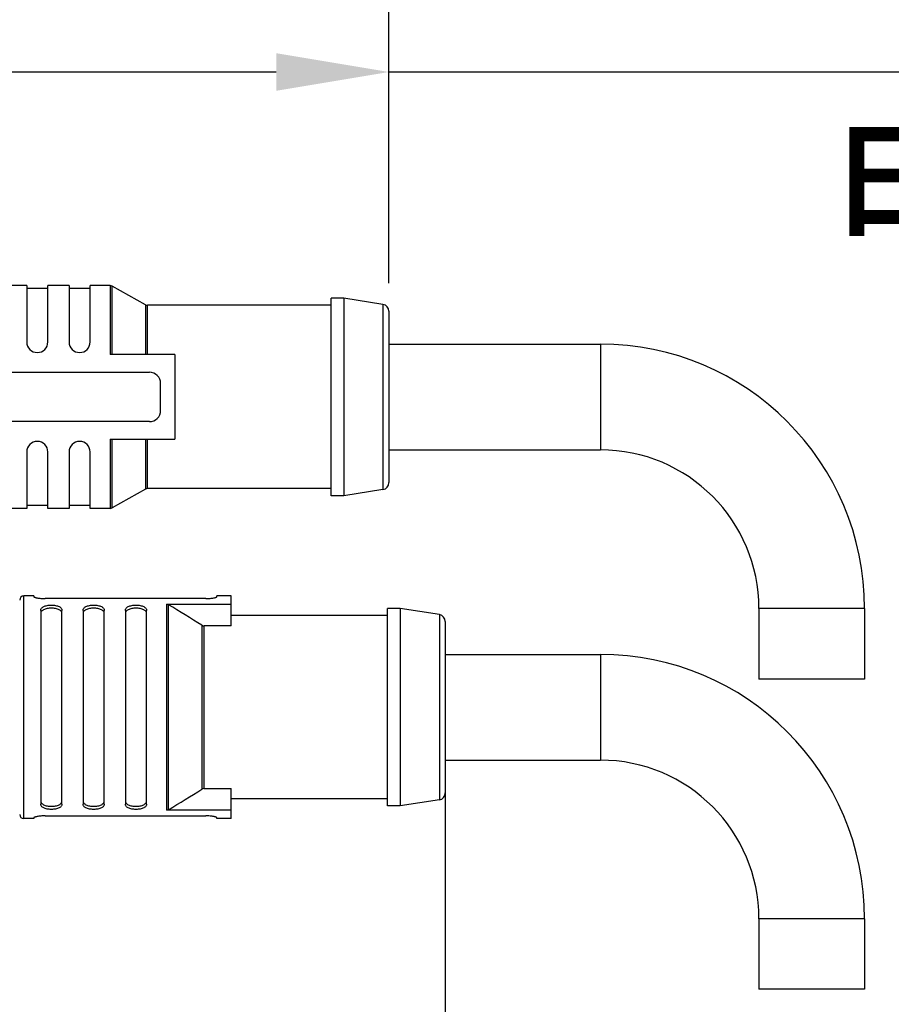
# Model space of a CAD drawing. Header units: millimetres. Extents: x -210 to -50, y 93 to 273.
# Tile 6 of 10: x -85 to -70, y 162 to 179. Entities that reach past the tile are written whole.
import ezdxf

# ---------------------------------------------------------------- set-up
doc = ezdxf.new("R2010")
doc.units = ezdxf.units.MM
doc.header["$LTSCALE"] = 46.255
doc.header["$PDMODE"] = 3
doc.header["$PDSIZE"] = 8
doc.linetypes.add('CENTER', pattern=[0.6, 0.375, -0.075, 0.075, -0.075])
doc.layers.get('0').update_dxf_attribs({"linetype": 'CONTINUOUS'})
doc.layers.get('Defpoints').update_dxf_attribs({"linetype": 'CONTINUOUS'})
doc.layers.add('00_COMPONENTS', color=7, linetype='CONTINUOUS')
doc.layers.add('51__DRAFT_DIMS', color=7, linetype='CONTINUOUS')
doc.styles.get("Standard").update_dxf_attribs({"font": '兰亭黑 GBK.TTF', "height": 2.5})
doc.dimstyles.new('DIMSTYLE_2', dxfattribs={"dimtxt": 3, "dimasz": 2, "dimexe": 2.5, "dimexo": 0.5, "dimgap": 0.75, "dimtad": 1, "dimlfac": 4, "dimdsep": 46, "dimtxsty": 'STANDARD', "dimblk": '_FILLED', "dimblk1": '_FILLED', "dimblk2": '_FILLED', "dimcen": 0.09, "dimclrd": 8, "dimclre": 8, "dimclrt": 256, "dimazin": 2, "dimtp": 0.3, "dimtm": 0.3, "dimtfac": 1, "dimtofl": 0, "dimtmove": 0, "dimatfit": 3, "dimldrblk": '_FILLED', "dimfxl": 1, "dimtolj": 1, "dimarcsym": 0})

# ---------------------------------------------------------------- blocks, each defined once
blk = doc.blocks.new('_FILLED')
at = {"color": 0, "linetype": 'ByBlock'}
blk.add_solid([(0, 0), (-1, 0.1667), (-1, -0.1667)], dxfattribs=at)
blk = doc.blocks.new('*D8')
at = {"layer": '51__DRAFT_DIMS', "color": 8, "lineweight": -2}
for p, q in [((-90.787, 186.396), (-90.787, 175.797)), ((-78.912, 174.554), (-78.912, 180.797)), ((-88.787, 178.297), (-80.912, 178.297)), ((-78.912, 178.297), (-59.88, 178.297))]:
    blk.add_line(p, q, dxfattribs=at)
at = {"layer": 'Defpoints', "color": 0, "linetype": 'CENTER'}
for p in [(-90.787, 186.896), (-78.912, 178.297), (-78.912, 174.054)]:
    blk.add_point(p, dxfattribs=at)
at = {"layer": '51__DRAFT_DIMS', "color": 8, "linetype": 'ByBlock', "lineweight": -2, "xscale": 2, "yscale": 2, "zscale": 2, "rotation": 180}
blk.add_blockref('_FILLED', (-90.787, 178.297), dxfattribs=at)
at = {"layer": '51__DRAFT_DIMS', "color": 8, "linetype": 'ByBlock', "lineweight": -2, "xscale": 2, "yscale": 2, "zscale": 2}
blk.add_blockref('_FILLED', (-78.912, 178.297), dxfattribs=at)
at = {"layer": '51__DRAFT_DIMS', "linetype": 'CENTER', "ltscale": 0.2, "insert": (-64.099, 182.38), "char_height": 2.5, "attachment_point": 2, "line_spacing_factor": 0.9}
blk.add_mtext('\\A1;47.5', dxfattribs=at)
blk = doc.blocks.new('*D9')
at = {"layer": '51__DRAFT_DIMS', "color": 8, "lineweight": -2}
for p, q in [((-77.912, 166.536), (-77.912, 158.688)), ((-90.787, 162.271), (-90.787, 158.688)), ((-88.787, 161.188), (-79.912, 161.188)), ((-77.912, 161.188), (-59.873, 161.188))]:
    blk.add_line(p, q, dxfattribs=at)
at = {"layer": 'Defpoints', "color": 0, "linetype": 'CENTER'}
for p in [(-77.912, 167.036), (-90.787, 162.771), (-77.912, 161.188)]:
    blk.add_point(p, dxfattribs=at)
at = {"layer": '51__DRAFT_DIMS', "color": 8, "linetype": 'ByBlock', "lineweight": -2, "xscale": 2, "yscale": 2, "zscale": 2, "rotation": 180}
blk.add_blockref('_FILLED', (-90.787, 161.188), dxfattribs=at)
at = {"layer": '51__DRAFT_DIMS', "color": 8, "linetype": 'ByBlock', "lineweight": -2, "xscale": 2, "yscale": 2, "zscale": 2}
blk.add_blockref('_FILLED', (-77.912, 161.188), dxfattribs=at)
at = {"layer": '51__DRAFT_DIMS', "linetype": 'CENTER', "ltscale": 0.2, "insert": (-64.046, 165.271), "char_height": 2.5, "attachment_point": 2, "line_spacing_factor": 0.9}
blk.add_mtext('\\A1;51.5', dxfattribs=at)

msp = doc.modelspace()

# ---------------------------------------------------------------- linework, layer by layer
at = {"layer": '00_COMPONENTS'}
for p, q in [((-85.3366, 174.5114), (-85.7116, 174.5114)), ((-85.3366, 174.5114), (-85.3366, 173.5114)), ((-84.9616, 174.4614), (-85.3366, 174.4614)), ((-84.5866, 174.5114), (-84.9616, 174.5114)), ((-84.9616, 173.5114), (-84.9616, 174.5114)), ((-84.5866, 174.5114), (-84.5866, 173.5114)), ((-84.2116, 174.4614), (-84.5866, 174.4614)), ((-83.8562, 174.5114), (-84.2116, 174.5114)), ((-84.2116, 173.5114), (-84.2116, 174.5114)), ((-83.8562, 174.5114), (-83.8562, 173.2864)), ((-83.2287, 174.171), (-83.8196, 174.5019)), ((-83.8196, 173.2864), (-83.8196, 174.5019)), ((-79.7116, 174.2864), (-79.9366, 174.2864)), ((-79.9366, 170.7864), (-79.9366, 174.2864)), ((-79.0174, 174.178), (-79.7116, 174.2864)), ((-79.7116, 174.2864), (-79.7116, 170.7864)), ((-83.2287, 174.171), (-83.2287, 173.2864)), ((-79.9366, 174.1614), (-83.1921, 174.1614)), ((-83.1921, 173.2864), (-83.1921, 174.1614)), ((-79.0174, 174.178), (-79.0174, 170.8949)), ((-78.9116, 174.0545), (-78.9116, 171.0184)), ((-78.9116, 173.4739), (-75.1616, 173.4739)), ((-75.1616, 173.4739), (-75.1616, 171.5989)), ((-82.7116, 173.2864), (-83.8562, 173.2864)), ((-82.7116, 173.2864), (-82.7116, 171.7864)), ((-86.0116, 172.9739), (-83.1616, 172.9739)), ((-82.9616, 172.2989), (-82.9616, 172.7739)), ((-83.1616, 172.0989), (-86.0116, 172.0989)), ((-83.8562, 171.7864), (-82.7116, 171.7864)), ((-83.8562, 171.7864), (-83.8562, 170.5614)), ((-83.8196, 170.571), (-83.8196, 171.7864)), ((-83.2287, 171.7864), (-83.2287, 170.9019)), ((-83.1921, 170.9114), (-83.1921, 171.7864)), ((-78.9116, 171.5989), (-75.1616, 171.5989)), ((-85.3366, 171.5614), (-85.3366, 170.5614)), ((-84.9616, 170.5614), (-84.9616, 171.5614)), ((-84.5866, 171.5614), (-84.5866, 170.5614)), ((-84.2116, 170.5614), (-84.2116, 171.5614)), ((-83.2287, 170.9019), (-83.8196, 170.571)), ((-79.9366, 170.9114), (-83.1921, 170.9114)), ((-79.0174, 170.8949), (-79.7116, 170.7864)), ((-79.7116, 170.7864), (-79.9366, 170.7864)), ((-85.3366, 170.5614), (-85.7116, 170.5614)), ((-84.9616, 170.6114), (-85.3366, 170.6114)), ((-84.5866, 170.5614), (-84.9616, 170.5614)), ((-84.2116, 170.6114), (-84.5866, 170.6114)), ((-83.8562, 170.5614), (-84.2116, 170.5614)), ((-85.2116, 169.0114), (-85.3866, 169.0114)), ((-85.3866, 165.0614), (-85.3866, 169.0114)), ((-85.2116, 169.0114), (-85.2116, 168.9971)), ((-82.1616, 168.9624), (-85.0116, 168.9624)), ((-81.7116, 169.0114), (-81.9616, 169.0114)), ((-81.9616, 168.9971), (-81.9616, 169.0114)), ((-81.7116, 168.478), (-81.7116, 169.0114)), ((-82.8562, 168.8635), (-81.7116, 168.8635)), ((-82.8562, 168.8635), (-82.8562, 165.2094)), ((-82.8196, 165.2197), (-82.8196, 168.8532)), ((-78.7116, 168.7864), (-78.9366, 168.7864)), ((-78.9366, 165.2864), (-78.9366, 168.7864)), ((-78.0174, 168.678), (-78.7116, 168.7864)), ((-78.7116, 168.7864), (-78.7116, 165.2864)), ((-70.4741, 168.7864), (-72.3491, 168.7864)), ((-72.3491, 168.7864), (-72.3491, 167.5364)), ((-70.4741, 168.7864), (-70.4741, 167.5364)), ((-85.0866, 168.754), (-85.0866, 165.3189)), ((-84.7116, 165.3189), (-84.7116, 168.754)), ((-84.3366, 168.754), (-84.3366, 165.3189)), ((-83.9616, 165.3189), (-83.9616, 168.754)), ((-83.5866, 168.754), (-83.5866, 165.3189)), ((-83.2116, 165.3189), (-83.2116, 168.754)), ((-78.9366, 168.6614), (-81.7116, 168.6614)), ((-78.0174, 168.678), (-78.0174, 165.3949)), ((-82.2287, 168.4888), (-82.2287, 165.5841)), ((-81.7116, 168.478), (-82.1921, 168.478)), ((-82.1921, 165.5949), (-82.1921, 168.478)), ((-77.9116, 168.5545), (-77.9116, 165.5184)), ((-77.9116, 167.9739), (-75.1616, 167.9739)), ((-75.1616, 167.9739), (-75.1616, 166.0989)), ((-70.4741, 167.5364), (-72.3491, 167.5364)), ((-77.9116, 166.0989), (-75.1616, 166.0989)), ((-82.1921, 165.5949), (-81.7116, 165.5949)), ((-81.7116, 165.0614), (-81.7116, 165.5949)), ((-78.9366, 165.4114), (-81.7116, 165.4114)), ((-78.7116, 165.2864), (-78.9366, 165.2864)), ((-78.0174, 165.3949), (-78.7116, 165.2864)), ((-81.7116, 165.2094), (-82.8562, 165.2094)), ((-85.2116, 165.0614), (-85.3866, 165.0614)), ((-85.2116, 165.0758), (-85.2116, 165.0614)), ((-85.0116, 165.1105), (-82.1616, 165.1105)), ((-81.9616, 165.0614), (-81.9616, 165.0758)), ((-81.7116, 165.0614), (-81.9616, 165.0614)), ((-70.4741, 163.2864), (-72.3491, 163.2864)), ((-72.3491, 163.2864), (-72.3491, 162.0364)), ((-70.4741, 163.2864), (-70.4741, 162.0364)), ((-70.4741, 162.0364), (-72.3491, 162.0364))]:
    msp.add_line(p, q, dxfattribs=at)
for centre, radius, start, end in [((-83.8562, 174.4364), 0.075, 60.75118, 90), ((-83.1921, 174.2364), 0.075, 240.75118, 270), ((-79.0366, 174.0545), 0.125, 0, 81.11934), ((-85.1491, 173.5114), 0.1875, 180, 0), ((-84.3991, 173.5114), 0.1875, 180, 0), ((-75.1616, 168.7864), 4.6875, 0, 90), ((-83.1616, 172.7739), 0.2, 0, 90), ((-83.1616, 172.2989), 0.2, 270, 0), ((-85.1491, 171.5614), 0.1875, 0, 180), ((-84.3991, 171.5614), 0.1875, 0, 180), ((-75.1616, 168.7864), 2.8125, 0, 90), ((-83.1921, 170.8364), 0.075, 90, 119.24882), ((-79.0366, 171.0184), 0.125, 278.88066, 0), ((-83.8562, 170.6364), 0.075, 270, 299.24882), ((-85.3866, 168.9364), 0.075, 90, 180), ((-103.1964, 135.1492), 39.385, 57.83368, 58.84355), ((-78.0366, 168.5545), 0.125, 0, 81.11934), ((-75.1616, 163.2864), 4.6875, 0, 90), ((-75.1616, 163.2864), 2.8125, 0, 90), ((-103.0947, 198.7587), 39.1911, 301.15396, 302.16882), ((-78.0366, 165.5184), 0.125, 278.88066, 0), ((-85.3866, 165.1364), 0.075, 180, 270)]:
    msp.add_arc(centre, radius, start, end, dxfattribs=at)
for points, knots in [([(-85.2116, 168.9971), (-85.2116, 168.9962), (-85.2106, 168.9941), (-85.2074, 168.9916), (-85.2026, 168.9889), (-85.196, 168.9861), (-85.1877, 168.9832), (-85.1777, 168.9803), (-85.1661, 168.9774), (-85.1478, 168.9736), (-85.1219, 168.9693), (-85.0746, 168.964), (-85.0373, 168.9624), (-85.0116, 168.9624)], [0, 0, 0, 0, 0.0128631, 0.0317694, 0.0584156, 0.0931836, 0.1360056, 0.1866109, 0.2446165, 0.3095522, 0.457957, 0.6267102, 1, 1, 1, 1]), ([(-82.1616, 168.9624), (-82.136, 168.9624), (-82.0987, 168.964), (-82.0514, 168.9693), (-82.0216, 168.9742), (-81.9999, 168.979), (-81.9856, 168.9832), (-81.9773, 168.9861), (-81.9707, 168.9889), (-81.9658, 168.9916), (-81.9627, 168.9941), (-81.9616, 168.9962), (-81.9616, 168.9971)], [0, 0, 0, 0, 0.373298, 0.5420553, 0.6904629, 0.8133899, 0.863995, 0.9068154, 0.9415889, 0.968243, 0.9871462, 1, 1, 1, 1]), ([(-85.0866, 168.754), (-85.0866, 168.7604), (-85.0845, 168.7736), (-85.0744, 168.7919), (-85.0578, 168.8082), (-85.0351, 168.822), (-85.0068, 168.8332), (-84.9739, 168.8415), (-84.9374, 168.8465), (-84.8991, 168.8482), (-84.8609, 168.8465), (-84.8244, 168.8415), (-84.7915, 168.8332), (-84.7632, 168.822), (-84.7405, 168.8082), (-84.7239, 168.7919), (-84.7138, 168.7736), (-84.7116, 168.7604), (-84.7116, 168.754)], [0, 0, 0, 0, 0.0418465, 0.0857895, 0.1352819, 0.1927095, 0.2590681, 0.3338374, 0.4151354, 0.4999983, 0.5848612, 0.666159, 0.7409281, 0.8072859, 0.8647154, 0.9141971, 0.9581501, 1, 1, 1, 1]), ([(-84.7116, 168.6963), (-84.7116, 168.7028), (-84.7138, 168.7163), (-84.7238, 168.7353), (-84.7403, 168.7521), (-84.7629, 168.7664), (-84.7912, 168.778), (-84.8242, 168.7866), (-84.8607, 168.7918), (-84.8991, 168.7936), (-84.9376, 168.7918), (-84.9741, 168.7866), (-85.0071, 168.778), (-85.0354, 168.7664), (-85.058, 168.7521), (-85.0745, 168.7353), (-85.0845, 168.7163), (-85.0866, 168.7028), (-85.0866, 168.6963)], [0, 0, 0, 0, 0.0426794, 0.0872172, 0.1369465, 0.1942901, 0.2603482, 0.3347109, 0.4155719, 0.4999983, 0.5844246, 0.6652855, 0.7396479, 0.805705, 0.8630505, 0.91277, 0.9573155, 1, 1, 1, 1]), ([(-84.3366, 168.754), (-84.3366, 168.7604), (-84.3345, 168.7736), (-84.3244, 168.7919), (-84.3078, 168.8082), (-84.2851, 168.822), (-84.2568, 168.8332), (-84.2239, 168.8415), (-84.1874, 168.8465), (-84.1491, 168.8482), (-84.1109, 168.8465), (-84.0744, 168.8415), (-84.0415, 168.8332), (-84.0132, 168.822), (-83.9905, 168.8082), (-83.9739, 168.7919), (-83.9638, 168.7736), (-83.9616, 168.7604), (-83.9616, 168.754)], [0, 0, 0, 0, 0.0418534, 0.0858023, 0.1352827, 0.1927129, 0.2590691, 0.3338388, 0.4151363, 0.4999988, 0.5848612, 0.6661591, 0.7409289, 0.8072857, 0.8647165, 0.9141978, 0.9581464, 1, 1, 1, 1]), ([(-83.9616, 168.6963), (-83.9616, 168.7028), (-83.9638, 168.7163), (-83.9737, 168.7353), (-83.9903, 168.7521), (-84.0129, 168.7664), (-84.0412, 168.778), (-84.0742, 168.7866), (-84.1107, 168.7918), (-84.1491, 168.7936), (-84.1876, 168.7918), (-84.2241, 168.7866), (-84.2571, 168.778), (-84.2854, 168.7664), (-84.308, 168.7521), (-84.3245, 168.7353), (-84.3345, 168.7163), (-84.3366, 168.7028), (-84.3366, 168.6963)], [0, 0, 0, 0, 0.0426909, 0.0872289, 0.1369475, 0.1943009, 0.2603502, 0.3347157, 0.4155757, 0.5000013, 0.5844269, 0.6652862, 0.7396519, 0.8057035, 0.8630581, 0.9127624, 0.9573069, 1, 1, 1, 1]), ([(-83.5866, 168.754), (-83.5866, 168.7604), (-83.5845, 168.7736), (-83.5744, 168.7919), (-83.5578, 168.8082), (-83.5351, 168.822), (-83.5068, 168.8332), (-83.4739, 168.8415), (-83.4374, 168.8465), (-83.3991, 168.8482), (-83.3609, 168.8465), (-83.3244, 168.8415), (-83.2915, 168.8332), (-83.2632, 168.822), (-83.2405, 168.8082), (-83.2239, 168.7919), (-83.2138, 168.7736), (-83.2116, 168.7604), (-83.2116, 168.754)], [0, 0, 0, 0, 0.0418534, 0.0858023, 0.1352827, 0.1927129, 0.2590691, 0.3338388, 0.4151363, 0.4999988, 0.5848612, 0.6661591, 0.7409289, 0.8072857, 0.8647165, 0.9141978, 0.9581464, 1, 1, 1, 1]), ([(-83.2116, 168.6963), (-83.2116, 168.7028), (-83.2138, 168.7163), (-83.2237, 168.7353), (-83.2403, 168.7521), (-83.2629, 168.7664), (-83.2912, 168.778), (-83.3242, 168.7866), (-83.3607, 168.7918), (-83.3991, 168.7936), (-83.4376, 168.7918), (-83.4741, 168.7866), (-83.5071, 168.778), (-83.5354, 168.7664), (-83.558, 168.7521), (-83.5745, 168.7353), (-83.5845, 168.7163), (-83.5866, 168.7028), (-83.5866, 168.6963)], [0, 0, 0, 0, 0.0426909, 0.0872289, 0.1369475, 0.1943009, 0.2603502, 0.3347157, 0.4155757, 0.5000013, 0.5844269, 0.6652862, 0.7396519, 0.8057035, 0.8630581, 0.9127624, 0.9573069, 1, 1, 1, 1]), ([(-82.8562, 168.8635), (-82.8498, 168.8635), (-82.8369, 168.8617), (-82.8251, 168.8565), (-82.8196, 168.8532)], [0, 0, 0, 0, 0.4999643, 1, 1, 1, 1]), ([(-82.2287, 168.4888), (-82.2233, 168.4854), (-82.2114, 168.4799), (-82.1985, 168.478), (-82.1921, 168.478)], [0, 0, 0, 0, 0.5000639, 1, 1, 1, 1]), ([(-82.1921, 165.5949), (-82.1985, 165.5949), (-82.2114, 165.593), (-82.2233, 165.5875), (-82.2287, 165.5841)], [0, 0, 0, 0, 0.4999368, 1, 1, 1, 1]), ([(-85.0866, 165.3766), (-85.0866, 165.3701), (-85.0845, 165.3565), (-85.0745, 165.3376), (-85.058, 165.3208), (-85.0354, 165.3064), (-85.0071, 165.2949), (-84.9741, 165.2863), (-84.9376, 165.2811), (-84.8991, 165.2793), (-84.8607, 165.2811), (-84.8242, 165.2863), (-84.7912, 165.2949), (-84.7629, 165.3064), (-84.7403, 165.3208), (-84.7238, 165.3376), (-84.7138, 165.3565), (-84.7116, 165.3701), (-84.7116, 165.3766)], [0, 0, 0, 0, 0.0426779, 0.0872292, 0.1369419, 0.1942934, 0.2603484, 0.3347116, 0.4155727, 0.4999987, 0.584425, 0.665286, 0.7396485, 0.8057043, 0.8630508, 0.9127729, 0.957314, 1, 1, 1, 1]), ([(-84.7116, 165.3189), (-84.7116, 165.3125), (-84.7138, 165.2993), (-84.7239, 165.2809), (-84.7405, 165.2647), (-84.7632, 165.2508), (-84.7915, 165.2397), (-84.8244, 165.2314), (-84.8609, 165.2264), (-84.8991, 165.2247), (-84.9374, 165.2264), (-84.9739, 165.2314), (-85.0068, 165.2397), (-85.0351, 165.2508), (-85.0578, 165.2647), (-85.0744, 165.2809), (-85.0845, 165.2993), (-85.0866, 165.3125), (-85.0866, 165.3189)], [0, 0, 0, 0, 0.0418465, 0.0857895, 0.1352819, 0.1927095, 0.2590681, 0.3338374, 0.4151354, 0.4999983, 0.5848612, 0.666159, 0.7409281, 0.8072859, 0.8647154, 0.9141971, 0.9581501, 1, 1, 1, 1]), ([(-84.3366, 165.3766), (-84.3366, 165.3701), (-84.3345, 165.3565), (-84.3245, 165.3376), (-84.308, 165.3208), (-84.2854, 165.3064), (-84.2571, 165.2949), (-84.2241, 165.2863), (-84.1876, 165.2811), (-84.1492, 165.2793), (-84.1107, 165.2811), (-84.0742, 165.2863), (-84.0412, 165.2949), (-84.0129, 165.3064), (-83.9903, 165.3208), (-83.9737, 165.3376), (-83.9638, 165.3565), (-83.9616, 165.3701), (-83.9616, 165.3766)], [0, 0, 0, 0, 0.0426899, 0.0872311, 0.1369493, 0.1942941, 0.260355, 0.3347155, 0.4155742, 0.5000025, 0.5844261, 0.6652922, 0.7396401, 0.8057132, 0.8630478, 0.9127773, 0.9573062, 1, 1, 1, 1]), ([(-83.9616, 165.3189), (-83.9616, 165.3125), (-83.9638, 165.2993), (-83.9739, 165.2809), (-83.9905, 165.2647), (-84.0132, 165.2508), (-84.0415, 165.2397), (-84.0744, 165.2314), (-84.1109, 165.2264), (-84.1491, 165.2247), (-84.1874, 165.2264), (-84.2239, 165.2314), (-84.2568, 165.2397), (-84.2851, 165.2508), (-84.3078, 165.2647), (-84.3244, 165.2809), (-84.3345, 165.2993), (-84.3366, 165.3125), (-84.3366, 165.3189)], [0, 0, 0, 0, 0.0418534, 0.0858023, 0.1352827, 0.1927129, 0.2590691, 0.3338388, 0.4151363, 0.4999988, 0.5848612, 0.6661591, 0.7409289, 0.8072857, 0.8647165, 0.9141978, 0.9581464, 1, 1, 1, 1]), ([(-83.5866, 165.3766), (-83.5866, 165.3701), (-83.5845, 165.3565), (-83.5745, 165.3376), (-83.558, 165.3208), (-83.5354, 165.3064), (-83.5071, 165.2949), (-83.4741, 165.2863), (-83.4376, 165.2811), (-83.3992, 165.2793), (-83.3607, 165.2811), (-83.3242, 165.2863), (-83.2912, 165.2949), (-83.2629, 165.3064), (-83.2403, 165.3208), (-83.2237, 165.3376), (-83.2138, 165.3565), (-83.2116, 165.3701), (-83.2116, 165.3766)], [0, 0, 0, 0, 0.0426899, 0.0872311, 0.1369493, 0.1942941, 0.260355, 0.3347155, 0.4155742, 0.5000025, 0.5844261, 0.6652922, 0.7396401, 0.8057132, 0.8630478, 0.9127773, 0.9573062, 1, 1, 1, 1]), ([(-83.2116, 165.3189), (-83.2116, 165.3125), (-83.2138, 165.2993), (-83.2239, 165.2809), (-83.2405, 165.2647), (-83.2632, 165.2508), (-83.2915, 165.2397), (-83.3244, 165.2314), (-83.3609, 165.2264), (-83.3991, 165.2247), (-83.4374, 165.2264), (-83.4739, 165.2314), (-83.5068, 165.2397), (-83.5351, 165.2508), (-83.5578, 165.2647), (-83.5744, 165.2809), (-83.5845, 165.2993), (-83.5866, 165.3125), (-83.5866, 165.3189)], [0, 0, 0, 0, 0.0418534, 0.0858023, 0.1352827, 0.1927129, 0.2590691, 0.3338388, 0.4151363, 0.4999988, 0.5848612, 0.6661591, 0.7409289, 0.8072857, 0.8647165, 0.9141978, 0.9581464, 1, 1, 1, 1]), ([(-82.8196, 165.2197), (-82.8251, 165.2164), (-82.8369, 165.2112), (-82.8498, 165.2094), (-82.8562, 165.2094)], [0, 0, 0, 0, 0.5000518, 1, 1, 1, 1]), ([(-85.0116, 165.1105), (-85.0373, 165.1105), (-85.0746, 165.1089), (-85.1219, 165.1036), (-85.1517, 165.0987), (-85.1734, 165.0938), (-85.1877, 165.0897), (-85.196, 165.0868), (-85.2026, 165.084), (-85.2074, 165.0813), (-85.2106, 165.0788), (-85.2116, 165.0767), (-85.2116, 165.0758)], [0, 0, 0, 0, 0.373298, 0.5420553, 0.6904629, 0.8133899, 0.863995, 0.9068154, 0.9415889, 0.968243, 0.9871462, 1, 1, 1, 1]), ([(-81.9616, 165.0758), (-81.9616, 165.0767), (-81.9627, 165.0788), (-81.9658, 165.0813), (-81.9707, 165.084), (-81.9773, 165.0868), (-81.9856, 165.0897), (-81.9956, 165.0926), (-82.0072, 165.0955), (-82.0255, 165.0993), (-82.0514, 165.1036), (-82.0987, 165.1089), (-82.136, 165.1105), (-82.1616, 165.1105)], [0, 0, 0, 0, 0.0128631, 0.0317694, 0.0584156, 0.0931836, 0.1360056, 0.1866109, 0.2446165, 0.3095522, 0.457957, 0.6267102, 1, 1, 1, 1])]:
    msp.add_open_spline(points, degree=3, knots=knots, dxfattribs=at)

# ---------------------------------------------------------------- texts
at = {"layer": '51__DRAFT_DIMS', "insert": (-71.1751, 177.452), "char_height": 2.5, "attachment_point": 1, "line_spacing_factor": 0.9}
msp.add_mtext('\\A1;电源接头长度', dxfattribs=at)

# ---------------------------------------------------------------- dimensions: what is measured, and where the dimension line sits
at = {"layer": '51__DRAFT_DIMS', "color": 4}
for base, p1, p2, picture, middle in [((-78.9116, 178.2969), (-90.7866, 186.8957), (-78.9116, 174.0545), '*D8', (-64.099, 178.2969)), ((-77.9116, 161.1875), (-90.7866, 162.7707), (-77.9116, 167.0364), '*D9', (-64.0462, 161.1875))]:
    dim = msp.add_linear_dim(base=base, p1=p1, p2=p2, dimstyle='DIMSTYLE_2', override={"dimtxsty": 'STANDARD'}, dxfattribs=at)
    dim.commit()
    dim.dimension.update_dxf_attribs({"geometry": picture, "text_midpoint": middle, "dimtype": 160})

doc.saveas('drawing.dxf')
